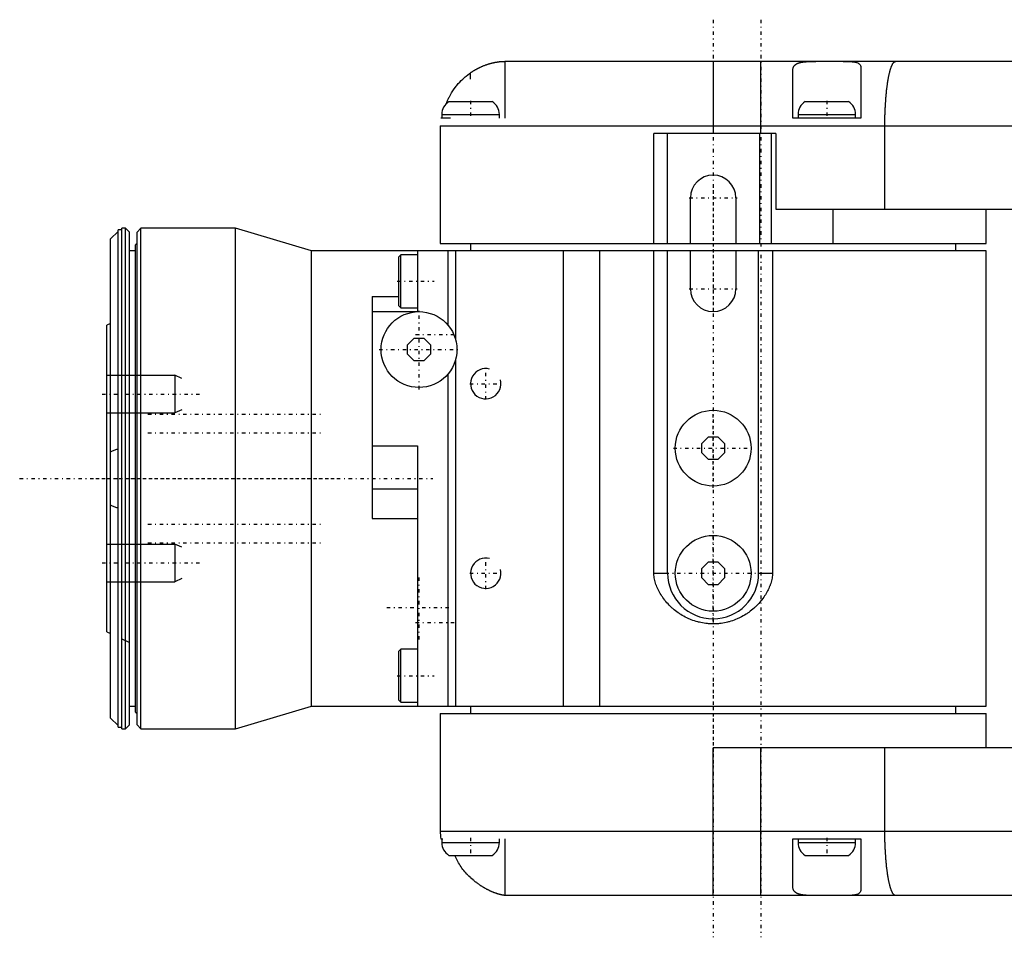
# Model space of a CAD drawing. Extents: x -584 to 223, y -128 to 128.
# Tile 1 of 4: x -584 to -455, y -60 to 61. Entities that reach past the tile are written whole.
import ezdxf

# ---------------------------------------------------------------- set-up
doc = ezdxf.new("R2010")
doc.units = 0
doc.linetypes.add('CENTER', pattern=[1.5, 0.45, -0.5, 0.05, -0.5])
for name, color, linetype in [('AM_0', 7, 'CONTINUOUS'), ('AM_10', 7, 'CONTINUOUS'), ('AM_7', 7, 'CENTER')]:
    doc.layers.add(name, color=color, linetype=linetype)

msp = doc.modelspace()

# ---------------------------------------------------------------- linework, layer by layer
at = {"layer": 'AM_0', "color": 7, "linetype": 'CONTINUOUS'}
for p, q in [((-520.5, 55), (-520.5, 47.5)), ((-406.59, 55), (-520.5, 55)), ((-493, 55), (-493, 45.5)), ((-486.7, 45.5), (-486.7, 55)), ((-525, 52.64), (-525, 53.5)), ((-482.5, 47.5), (-482.5, 53.76)), ((-473.5, 54.17), (-473.5, 47.5)), ((-527.85, 49.7), (-522.15, 49.7)), ((-480.85, 49.7), (-475.15, 49.7)), ((-527.66, 47.5), (-528.94, 47.5)), ((-528.8, 48), (-528.8, 47.5)), ((-528.8, 48), (-521.2, 48)), ((-521.2, 47.5), (-521.2, 48)), ((-473.5, 47.5), (-482.5, 47.5)), ((-481.8, 48), (-481.8, 47.5)), ((-481.8, 48), (-474.2, 48)), ((-474.2, 47.5), (-474.2, 48)), ((-529, 46.5), (-529, 31)), ((-529, 46.5), (-408.21, 46.5)), ((-500.83, 31), (-500.83, 45.5)), ((-484.73, 45.5), (-500.83, 45.5)), ((-499, 31), (-499, 45.5)), ((-486.83, 31), (-486.83, 45.5)), ((-485.31, 31), (-485.31, 45.5)), ((-484.73, 45.5), (-484.73, 35.5)), ((-470.35, 35.5), (-470.35, 46.5)), ((-496, 31), (-496, 37)), ((-490, 37), (-490, 31)), ((-484.73, 35.5), (-404, 35.5)), ((-477.22, 35.5), (-477.22, 31)), ((-457, 31), (-457, 35.5)), ((-572.5, 31.6), (-571.5, 32.57)), ((-571, 32.8), (-571.5, 32.8)), ((-571.5, -32.8), (-571.5, 32.8)), ((-570.5, 33), (-571, 33)), ((-571, -33), (-571, 33)), ((-570, 32.5), (-570.5, 33)), ((-570.5, -33), (-570.5, 33)), ((-570, -32.5), (-570, 32.5)), ((-568.5, 33), (-569, 32.5)), ((-569, -32.5), (-569, 32.5)), ((-556, 33), (-568.5, 33)), ((-568.5, -33), (-568.5, 33)), ((-546, 30), (-556, 33)), ((-556, -33), (-556, 33)), ((-572.5, -31.6), (-572.5, 31.6)), ((-569.2, 30), (-570, 30)), ((-569, 31), (-569.2, 30.8)), ((-569.2, -30.8), (-569.2, 30.8)), ((-546, -30), (-546, 30)), ((-457, 30), (-546, 30)), ((-532, 30), (-532, 22.04)), ((-529, 31), (-457, 31)), ((-528, 30), (-528, 20.25)), ((-527, 30), (-527, 18.4)), ((-525, 31), (-525, 30)), ((-512.8, 30), (-512.8, -30)), ((-508.01, 30), (-508.01, -30)), ((-500.83, -12.5), (-500.83, 30)), ((-499, -12.5), (-499, 30)), ((-496, 25), (-496, 30)), ((-490, 30), (-490, 25)), ((-487, -12.5), (-487, 30)), ((-485.17, 30), (-485.17, -12.5)), ((-461, 30), (-461, 31)), ((-457, -30), (-457, 30)), ((-534.2, 29.5), (-534.45, 29.25)), ((-534.45, 22.75), (-534.45, 29.25)), ((-532, 29.5), (-534.2, 29.5)), ((-534.2, 22.5), (-534.2, 29.5)), ((-538, 24), (-538, -5.29)), ((-538, 24), (-534.45, 24)), ((-534.45, 22.75), (-534.2, 22.5)), ((-534.2, 22.5), (-532, 22.5)), ((-538, 22.04), (-532, 22.04)), ((-572.5, 20.44), (-573, 20.2)), ((-573, -20.2), (-573, 20.2)), ((-533.3, 17.62), (-532.42, 18.5)), ((-532.42, 18.5), (-531.18, 18.5)), ((-531.18, 18.5), (-530.3, 17.62)), ((-533.3, 16.38), (-533.3, 17.62)), ((-530.3, 17.62), (-530.3, 16.38)), ((-532.42, 15.5), (-533.3, 16.38)), ((-530.3, 16.38), (-531.18, 15.5)), ((-527, 15.6), (-527, -30)), ((-531.18, 15.5), (-532.42, 15.5)), ((-528, 13.75), (-528, -30)), ((-573, 8.64), (-572.99, 8.64)), ((-494.5, 4.62), (-493.62, 5.5)), ((-493.62, 5.5), (-492.38, 5.5)), ((-492.38, 5.5), (-491.5, 4.62)), ((-538, 4.29), (-532, 4.29)), ((-532, 4.29), (-532, -30)), ((-494.5, 3.38), (-494.5, 4.62)), ((-491.5, 4.62), (-491.5, 3.38)), ((-493.62, 2.5), (-494.5, 3.38)), ((-491.5, 3.38), (-492.38, 2.5)), ((-492.38, 2.5), (-493.62, 2.5)), ((-538, -1.35), (-532, -1.35)), ((-538, -5.29), (-532, -5.29)), ((-572.99, -8.64), (-573, -8.64)), ((-494.5, -11.88), (-493.62, -11)), ((-493.62, -11), (-492.38, -11)), ((-492.38, -11), (-491.5, -11.88)), ((-500.83, -12.5), (-499, -12.5)), ((-494.5, -13.12), (-494.5, -11.88)), ((-491.5, -11.88), (-491.5, -13.12)), ((-487, -12.5), (-485.17, -12.5)), ((-493.62, -14), (-494.5, -13.12)), ((-492.38, -14), (-493.62, -14)), ((-491.5, -13.12), (-492.38, -14)), ((-573, -20.2), (-572.5, -20.44)), ((-571, -21.15), (-570, -21.62)), ((-534.2, -22.5), (-534.45, -22.75)), ((-534.45, -29.25), (-534.45, -22.75)), ((-532, -22.5), (-534.2, -22.5)), ((-534.2, -29.5), (-534.2, -22.5)), ((-534.45, -29.25), (-534.2, -29.5)), ((-534.2, -29.5), (-532, -29.5)), ((-570, -30), (-569.2, -30)), ((-569.2, -30.8), (-569, -31)), ((-556, -33), (-546, -30)), ((-546, -30), (-457, -30)), ((-529, -31), (-529, -46.5)), ((-529, -31), (-457, -31)), ((-525, -30), (-525, -31)), ((-461, -31), (-461, -30)), ((-457, -35.5), (-457, -31)), ((-572.5, -31.6), (-571.5, -32.57)), ((-571.5, -32.8), (-571, -32.8)), ((-571, -33), (-570.5, -33)), ((-570.5, -33), (-570, -32.5)), ((-569, -32.5), (-568.5, -33)), ((-568.5, -33), (-556, -33)), ((-493, -55), (-493, -35.5)), ((-404.08, -35.5), (-493, -35.5)), ((-486.7, -55), (-486.7, -35.5)), ((-470.35, -46.5), (-470.35, -35.5)), ((-529, -46.5), (-408.21, -46.5)), ((-528.94, -47.5), (-528.66, -47.5)), ((-528.8, -47.5), (-528.8, -48)), ((-528.8, -48), (-521.2, -48)), ((-521.2, -48), (-521.2, -47.5)), ((-520.5, -47.5), (-520.5, -55)), ((-482.5, -53.76), (-482.5, -47.5)), ((-482.5, -47.5), (-473.5, -47.5)), ((-481.8, -47.5), (-481.8, -48)), ((-481.8, -48), (-474.2, -48)), ((-474.2, -48), (-474.2, -47.5)), ((-473.5, -47.5), (-473.5, -54.17)), ((-527.85, -49.7), (-522.15, -49.7)), ((-480.85, -49.7), (-475.15, -49.7)), ((-406.59, -55), (-520.5, -55))]:
    msp.add_line(p, q, dxfattribs=at)
for points in [[(-525, 53.5, 0), (-524.97, 53.52, 0), (-524.91, 53.56, 0), (-524.86, 53.6, 0), (-524.83, 53.62, 0), (-524.8, 53.64, 0), (-524.74, 53.67, 0), (-524.69, 53.71, 0), (-524.63, 53.75, 0), (-524.57, 53.78, 0), (-524.51, 53.82, 0), (-524.48, 53.83, 0), (-524.45, 53.85, 0), (-524.39, 53.89, 0), (-524.33, 53.92, 0), (-524.27, 53.95, 0), (-524.22, 53.98, 0), (-524.16, 54.02, 0), (-524.13, 54.03, 0), (-524.1, 54.05, 0), (-524.04, 54.08, 0), (-523.98, 54.11, 0), (-523.95, 54.13, 0), (-523.92, 54.14, 0), (-523.86, 54.17, 0), (-523.8, 54.2, 0), (-523.77, 54.21, 0), (-523.74, 54.23, 0), (-523.68, 54.26, 0), (-523.62, 54.28, 0), (-523.56, 54.31, 0), (-523.5, 54.34, 0), (-523.44, 54.36, 0), (-523.41, 54.37, 0), (-523.38, 54.39, 0), (-523.32, 54.41, 0), (-523.26, 54.44, 0), (-523.2, 54.46, 0), (-523.15, 54.48, 0), (-523.09, 54.5, 0), (-523.06, 54.51, 0), (-523.03, 54.53, 0), (-522.97, 54.55, 0), (-522.91, 54.57, 0), (-522.86, 54.59, 0), (-522.8, 54.61, 0), (-522.74, 54.63, 0), (-522.71, 54.64, 0), (-522.68, 54.64, 0), (-522.63, 54.66, 0), (-522.57, 54.68, 0), (-522.52, 54.7, 0), (-522.46, 54.71, 0), (-522.41, 54.73, 0), (-522.38, 54.73, 0), (-522.35, 54.74, 0), (-522.3, 54.76, 0), (-522.25, 54.77, 0), (-522.2, 54.78, 0), (-522.14, 54.8, 0), (-522.09, 54.81, 0), (-522.07, 54.81, 0), (-522.04, 54.82, 0), (-521.99, 54.83, 0), (-521.94, 54.84, 0), (-521.92, 54.85, 0), (-521.89, 54.85, 0), (-521.84, 54.86, 0), (-521.8, 54.87, 0), (-521.77, 54.88, 0), (-521.75, 54.88, 0), (-521.7, 54.89, 0), (-521.66, 54.9, 0), (-521.61, 54.91, 0), (-521.57, 54.91, 0), (-521.52, 54.92, 0), (-521.5, 54.92, 0), (-521.48, 54.93, 0), (-521.44, 54.93, 0), (-521.4, 54.94, 0), (-521.36, 54.94, 0), (-521.32, 54.95, 0), (-521.28, 54.95, 0), (-521.26, 54.96, 0), (-521.24, 54.96, 0), (-521.21, 54.96, 0), (-521.17, 54.97, 0), (-521.14, 54.97, 0), (-521.1, 54.97, 0), (-521.07, 54.97, 0), (-521.05, 54.98, 0), (-521.03, 54.98, 0), (-521, 54.98, 0), (-520.97, 54.98, 0), (-520.94, 54.98, 0), (-520.91, 54.99, 0), (-520.89, 54.99, 0), (-520.87, 54.99, 0), (-520.86, 54.99, 0), (-520.83, 54.99, 0), (-520.81, 54.99, 0), (-520.78, 54.99, 0), (-520.76, 54.99, 0), (-520.74, 55, 0), (-520.73, 55, 0), (-520.72, 55, 0), (-520.7, 55, 0), (-520.68, 55, 0), (-520.67, 55, 0), (-520.66, 55, 0), (-520.64, 55, 0), (-520.62, 55, 0), (-520.62, 55, 0), (-520.61, 55, 0), (-520.59, 55, 0), (-520.58, 55, 0), (-520.57, 55, 0), (-520.56, 55, 0), (-520.55, 55, 0), (-520.54, 55, 0), (-520.54, 55, 0), (-520.53, 55, 0), (-520.52, 55, 0), (-520.52, 55, 0), (-520.51, 55, 0), (-520.51, 55, 0), (-520.5, 55, 0), (-520.5, 55, 0), (-520.5, 55, 0), (-520.5, 55, 0), (-520.5, 55, 0)], [(-482.5, 53.76, 0), (-482.5, 53.85, 0), (-482.48, 54, 0), (-482.46, 54.09, 0), (-482.45, 54.11, 0), (-482.45, 54.14, 0), (-482.44, 54.15, 0), (-482.44, 54.16, 0), (-482.43, 54.18, 0), (-482.42, 54.21, 0), (-482.42, 54.22, 0), (-482.41, 54.23, 0), (-482.4, 54.25, 0), (-482.39, 54.27, 0), (-482.39, 54.28, 0), (-482.38, 54.29, 0), (-482.37, 54.32, 0), (-482.36, 54.34, 0), (-482.35, 54.36, 0), (-482.33, 54.38, 0), (-482.32, 54.4, 0), (-482.31, 54.41, 0), (-482.31, 54.42, 0), (-482.29, 54.43, 0), (-482.27, 54.45, 0), (-482.26, 54.47, 0), (-482.24, 54.49, 0), (-482.22, 54.51, 0), (-482.22, 54.51, 0), (-482.21, 54.52, 0), (-482.19, 54.54, 0), (-482.17, 54.56, 0), (-482.15, 54.57, 0), (-482.13, 54.59, 0), (-482.11, 54.6, 0), (-482.1, 54.61, 0), (-482.09, 54.62, 0), (-482.07, 54.63, 0), (-482.04, 54.65, 0), (-482.02, 54.66, 0), (-482, 54.68, 0), (-481.97, 54.69, 0), (-481.96, 54.7, 0), (-481.95, 54.7, 0), (-481.92, 54.71, 0), (-481.9, 54.73, 0), (-481.87, 54.74, 0), (-481.84, 54.75, 0), (-481.82, 54.76, 0), (-481.8, 54.77, 0), (-481.79, 54.77, 0), (-481.76, 54.78, 0), (-481.73, 54.79, 0), (-481.71, 54.8, 0), (-481.7, 54.8, 0), (-481.67, 54.81, 0), (-481.64, 54.82, 0), (-481.62, 54.83, 0), (-481.61, 54.83, 0), (-481.58, 54.84, 0), (-481.54, 54.85, 0), (-481.51, 54.86, 0), (-481.48, 54.86, 0), (-481.44, 54.87, 0), (-481.43, 54.87, 0), (-481.41, 54.88, 0), (-481.37, 54.89, 0), (-481.34, 54.89, 0), (-481.3, 54.9, 0), (-481.27, 54.9, 0), (-481.23, 54.91, 0), (-481.21, 54.91, 0), (-481.19, 54.92, 0), (-481.15, 54.92, 0), (-481.12, 54.93, 0), (-481.08, 54.93, 0), (-481.04, 54.94, 0), (-481, 54.94, 0), (-480.98, 54.94, 0), (-480.96, 54.95, 0), (-480.92, 54.95, 0), (-480.88, 54.95, 0), (-480.83, 54.96, 0), (-480.79, 54.96, 0), (-480.75, 54.96, 0), (-480.73, 54.97, 0), (-480.71, 54.97, 0), (-480.67, 54.97, 0), (-480.62, 54.97, 0), (-480.58, 54.98, 0), (-480.53, 54.98, 0), (-480.49, 54.98, 0), (-480.47, 54.98, 0), (-480.45, 54.98, 0), (-480.4, 54.98, 0), (-480.35, 54.99, 0), (-480.33, 54.99, 0), (-480.31, 54.99, 0), (-480.26, 54.99, 0), (-480.22, 54.99, 0), (-480.19, 54.99, 0), (-480.17, 54.99, 0), (-480.12, 54.99, 0), (-480.07, 54.99, 0), (-480.03, 55, 0), (-479.98, 55, 0), (-479.93, 55, 0), (-479.91, 55, 0), (-479.88, 55, 0), (-479.83, 55, 0), (-479.78, 55, 0), (-479.73, 55, 0), (-479.68, 55, 0), (-479.63, 55, 0), (-479.61, 55, 0), (-479.58, 55, 0), (-479.53, 55, 0), (-479.48, 55, 0), (-479.46, 55, 0)], [(-475.86, 55, 0), (-475.74, 55, 0), (-475.5, 55, 0), (-475.28, 54.99, 0), (-475.17, 54.99, 0), (-475.07, 54.99, 0), (-474.86, 54.98, 0), (-474.67, 54.96, 0), (-474.49, 54.94, 0), (-474.33, 54.92, 0), (-474.18, 54.89, 0), (-474.11, 54.87, 0), (-474.04, 54.85, 0), (-473.92, 54.8, 0), (-473.81, 54.74, 0), (-473.72, 54.68, 0), (-473.65, 54.61, 0), (-473.59, 54.53, 0), (-473.56, 54.48, 0), (-473.54, 54.44, 0), (-473.52, 54.34, 0), (-473.5, 54.23, 0), (-473.5, 54.17, 0)], [(-470.35, 46.5, 0), (-470.35, 46.56, 0), (-470.35, 46.69, 0), (-470.35, 46.81, 0), (-470.35, 46.87, 0), (-470.35, 46.93, 0), (-470.34, 47.06, 0), (-470.34, 47.18, 0), (-470.34, 47.3, 0), (-470.34, 47.43, 0), (-470.34, 47.55, 0), (-470.34, 47.61, 0), (-470.33, 47.67, 0), (-470.33, 47.79, 0), (-470.33, 47.92, 0), (-470.32, 48.04, 0), (-470.32, 48.16, 0), (-470.32, 48.28, 0), (-470.31, 48.34, 0), (-470.31, 48.4, 0), (-470.31, 48.52, 0), (-470.3, 48.64, 0), (-470.3, 48.7, 0), (-470.3, 48.76, 0), (-470.29, 48.88, 0), (-470.28, 49, 0), (-470.28, 49.05, 0), (-470.28, 49.11, 0), (-470.27, 49.23, 0), (-470.27, 49.35, 0), (-470.26, 49.46, 0), (-470.25, 49.58, 0), (-470.24, 49.69, 0), (-470.24, 49.75, 0), (-470.24, 49.81, 0), (-470.23, 49.92, 0), (-470.22, 50.04, 0), (-470.21, 50.15, 0), (-470.2, 50.26, 0), (-470.19, 50.37, 0), (-470.19, 50.42, 0), (-470.18, 50.48, 0), (-470.17, 50.59, 0), (-470.16, 50.7, 0), (-470.15, 50.8, 0), (-470.14, 50.91, 0), (-470.13, 51.01, 0), (-470.12, 51.07, 0), (-470.12, 51.12, 0), (-470.11, 51.22, 0), (-470.1, 51.32, 0), (-470.08, 51.42, 0), (-470.07, 51.52, 0), (-470.06, 51.62, 0), (-470.05, 51.67, 0), (-470.05, 51.72, 0), (-470.03, 51.82, 0), (-470.02, 51.91, 0), (-470.01, 52.01, 0), (-469.99, 52.1, 0), (-469.98, 52.2, 0), (-469.97, 52.24, 0), (-469.97, 52.29, 0), (-469.95, 52.38, 0), (-469.94, 52.47, 0), (-469.93, 52.51, 0), (-469.92, 52.55, 0), (-469.91, 52.64, 0), (-469.89, 52.72, 0), (-469.88, 52.77, 0), (-469.88, 52.81, 0), (-469.86, 52.89, 0), (-469.85, 52.97, 0), (-469.83, 53.05, 0), (-469.81, 53.13, 0), (-469.8, 53.21, 0), (-469.79, 53.24, 0), (-469.78, 53.28, 0), (-469.76, 53.35, 0), (-469.75, 53.43, 0), (-469.73, 53.5, 0), (-469.71, 53.57, 0), (-469.7, 53.63, 0), (-469.69, 53.67, 0), (-469.68, 53.7, 0), (-469.66, 53.77, 0), (-469.64, 53.83, 0), (-469.63, 53.89, 0), (-469.61, 53.95, 0), (-469.59, 54.01, 0), (-469.58, 54.04, 0), (-469.57, 54.07, 0), (-469.55, 54.12, 0), (-469.53, 54.18, 0), (-469.51, 54.23, 0), (-469.5, 54.28, 0), (-469.48, 54.33, 0), (-469.47, 54.35, 0), (-469.46, 54.38, 0), (-469.44, 54.42, 0), (-469.42, 54.47, 0), (-469.4, 54.51, 0), (-469.38, 54.55, 0), (-469.36, 54.59, 0), (-469.35, 54.61, 0), (-469.34, 54.62, 0), (-469.32, 54.66, 0), (-469.3, 54.69, 0), (-469.29, 54.71, 0), (-469.28, 54.73, 0), (-469.26, 54.76, 0), (-469.24, 54.78, 0), (-469.23, 54.8, 0), (-469.22, 54.81, 0), (-469.2, 54.84, 0), (-469.18, 54.86, 0), (-469.16, 54.88, 0), (-469.14, 54.9, 0), (-469.12, 54.92, 0), (-469.11, 54.93, 0), (-469.1, 54.93, 0), (-469.08, 54.95, 0), (-469.05, 54.96, 0), (-469.03, 54.97, 0), (-469.01, 54.98, 0), (-468.99, 54.99, 0), (-468.98, 54.99, 0), (-468.97, 54.99, 0), (-468.95, 55, 0), (-468.93, 55, 0), (-468.92, 55, 0)], [(-528.19, 49.44, 0), (-528.14, 49.57, 0), (-528.03, 49.83, 0), (-527.92, 50.09, 0), (-527.85, 50.22, 0), (-527.79, 50.35, 0), (-527.65, 50.61, 0), (-527.5, 50.87, 0), (-527.34, 51.12, 0), (-527.17, 51.37, 0), (-527, 51.61, 0), (-526.9, 51.73, 0), (-526.81, 51.84, 0), (-526.62, 52.07, 0), (-526.43, 52.28, 0), (-526.23, 52.48, 0), (-526.03, 52.68, 0), (-525.82, 52.87, 0), (-525.71, 52.96, 0), (-525.6, 53.06, 0), (-525.36, 53.24, 0), (-525.12, 53.42, 0), (-525, 53.5, 0)], [(-572.5, 3.52, 0), (-572.34, 3.6, 0), (-572, 3.74, 0), (-571.67, 3.85, 0), (-571.5, 3.89, 0)], [(-571.5, -3.89, 0), (-571.67, -3.85, 0), (-572, -3.74, 0), (-572.34, -3.6, 0), (-572.5, -3.52, 0)], [(-485.17, -12.5, 0), (-485.17, -12.59, 0), (-485.18, -12.77, 0), (-485.2, -12.95, 0), (-485.21, -13.04, 0), (-485.23, -13.13, 0), (-485.26, -13.3, 0), (-485.3, -13.48, 0), (-485.35, -13.65, 0), (-485.4, -13.83, 0), (-485.46, -14, 0), (-485.49, -14.09, 0), (-485.52, -14.17, 0), (-485.59, -14.34, 0), (-485.66, -14.5, 0), (-485.74, -14.66, 0), (-485.83, -14.83, 0), (-485.91, -14.99, 0), (-485.96, -15.07, 0), (-486.01, -15.16, 0), (-486.11, -15.32, 0), (-486.22, -15.49, 0), (-486.27, -15.57, 0), (-486.33, -15.66, 0), (-486.45, -15.82, 0), (-486.58, -15.99, 0), (-486.64, -16.07, 0), (-486.71, -16.15, 0), (-486.85, -16.31, 0), (-486.99, -16.48, 0), (-487.14, -16.64, 0), (-487.29, -16.79, 0), (-487.45, -16.95, 0), (-487.53, -17.02, 0), (-487.61, -17.09, 0), (-487.78, -17.24, 0), (-487.95, -17.38, 0), (-488.12, -17.51, 0), (-488.3, -17.65, 0), (-488.48, -17.77, 0), (-488.57, -17.83, 0), (-488.66, -17.89, 0), (-488.85, -18.01, 0), (-489.04, -18.12, 0), (-489.24, -18.23, 0), (-489.43, -18.33, 0), (-489.63, -18.43, 0), (-489.73, -18.47, 0), (-489.83, -18.52, 0), (-490.04, -18.6, 0), (-490.24, -18.68, 0), (-490.45, -18.76, 0), (-490.66, -18.82, 0), (-490.87, -18.89, 0), (-490.98, -18.92, 0), (-491.09, -18.94, 0), (-491.3, -18.99, 0), (-491.52, -19.04, 0), (-491.74, -19.08, 0), (-491.96, -19.11, 0), (-492.18, -19.14, 0), (-492.29, -19.15, 0), (-492.4, -19.16, 0), (-492.62, -19.17, 0), (-492.84, -19.18, 0), (-492.96, -19.18, 0), (-493.07, -19.18, 0), (-493.29, -19.17, 0), (-493.51, -19.16, 0), (-493.62, -19.15, 0), (-493.73, -19.14, 0), (-493.95, -19.12, 0), (-494.17, -19.09, 0), (-494.39, -19.05, 0), (-494.61, -19.01, 0), (-494.82, -18.96, 0), (-494.93, -18.94, 0), (-495.04, -18.91, 0), (-495.25, -18.85, 0), (-495.46, -18.78, 0), (-495.67, -18.71, 0), (-495.88, -18.64, 0), (-496.08, -18.55, 0), (-496.19, -18.51, 0), (-496.29, -18.46, 0), (-496.49, -18.37, 0), (-496.68, -18.27, 0), (-496.88, -18.17, 0), (-497.07, -18.06, 0), (-497.26, -17.94, 0), (-497.35, -17.88, 0), (-497.44, -17.82, 0), (-497.63, -17.7, 0), (-497.81, -17.57, 0), (-497.98, -17.43, 0), (-498.15, -17.3, 0), (-498.32, -17.15, 0), (-498.4, -17.08, 0), (-498.49, -17.01, 0), (-498.65, -16.85, 0), (-498.8, -16.7, 0), (-498.95, -16.54, 0), (-499.1, -16.38, 0), (-499.24, -16.21, 0), (-499.31, -16.12, 0), (-499.38, -16.04, 0), (-499.52, -15.87, 0), (-499.64, -15.69, 0), (-499.7, -15.61, 0), (-499.76, -15.52, 0), (-499.87, -15.34, 0), (-499.98, -15.17, 0), (-500.03, -15.08, 0), (-500.08, -14.99, 0), (-500.18, -14.82, 0), (-500.27, -14.65, 0), (-500.35, -14.47, 0), (-500.42, -14.3, 0), (-500.49, -14.13, 0), (-500.52, -14.05, 0), (-500.56, -13.97, 0), (-500.61, -13.8, 0), (-500.66, -13.63, 0), (-500.71, -13.46, 0), (-500.75, -13.29, 0), (-500.78, -13.11, 0), (-500.79, -13.03, 0), (-500.8, -12.94, 0), (-500.82, -12.76, 0), (-500.83, -12.59, 0), (-500.83, -12.5, 0)], [(-468.92, -55, 0), (-468.93, -55, 0), (-468.95, -55, 0), (-468.97, -54.99, 0), (-468.98, -54.99, 0), (-468.99, -54.99, 0), (-469.01, -54.98, 0), (-469.03, -54.97, 0), (-469.05, -54.96, 0), (-469.08, -54.95, 0), (-469.1, -54.93, 0), (-469.11, -54.93, 0), (-469.12, -54.92, 0), (-469.14, -54.9, 0), (-469.16, -54.88, 0), (-469.18, -54.86, 0), (-469.2, -54.84, 0), (-469.22, -54.81, 0), (-469.23, -54.8, 0), (-469.24, -54.78, 0), (-469.26, -54.76, 0), (-469.28, -54.73, 0), (-469.29, -54.71, 0), (-469.3, -54.69, 0), (-469.32, -54.66, 0), (-469.34, -54.62, 0), (-469.35, -54.61, 0), (-469.36, -54.59, 0), (-469.38, -54.55, 0), (-469.4, -54.51, 0), (-469.42, -54.47, 0), (-469.44, -54.42, 0), (-469.46, -54.38, 0), (-469.47, -54.35, 0), (-469.48, -54.33, 0), (-469.5, -54.28, 0), (-469.51, -54.23, 0), (-469.53, -54.18, 0), (-469.55, -54.12, 0), (-469.57, -54.07, 0), (-469.58, -54.04, 0), (-469.59, -54.01, 0), (-469.61, -53.95, 0), (-469.63, -53.89, 0), (-469.64, -53.83, 0), (-469.66, -53.77, 0), (-469.68, -53.7, 0), (-469.69, -53.67, 0), (-469.7, -53.63, 0), (-469.71, -53.57, 0), (-469.73, -53.5, 0), (-469.75, -53.43, 0), (-469.76, -53.35, 0), (-469.78, -53.28, 0), (-469.79, -53.24, 0), (-469.8, -53.21, 0), (-469.81, -53.13, 0), (-469.83, -53.05, 0), (-469.85, -52.97, 0), (-469.86, -52.89, 0), (-469.88, -52.81, 0), (-469.88, -52.77, 0), (-469.89, -52.72, 0), (-469.91, -52.64, 0), (-469.92, -52.55, 0), (-469.93, -52.51, 0), (-469.94, -52.47, 0), (-469.95, -52.38, 0), (-469.97, -52.29, 0), (-469.97, -52.24, 0), (-469.98, -52.2, 0), (-469.99, -52.1, 0), (-470.01, -52.01, 0), (-470.02, -51.91, 0), (-470.03, -51.82, 0), (-470.05, -51.72, 0), (-470.05, -51.67, 0), (-470.06, -51.62, 0), (-470.07, -51.52, 0), (-470.08, -51.42, 0), (-470.1, -51.32, 0), (-470.11, -51.22, 0), (-470.12, -51.12, 0), (-470.12, -51.07, 0), (-470.13, -51.01, 0), (-470.14, -50.91, 0), (-470.15, -50.8, 0), (-470.16, -50.7, 0), (-470.17, -50.59, 0), (-470.18, -50.48, 0), (-470.19, -50.42, 0), (-470.19, -50.37, 0), (-470.2, -50.26, 0), (-470.21, -50.15, 0), (-470.22, -50.04, 0), (-470.23, -49.92, 0), (-470.24, -49.81, 0), (-470.24, -49.75, 0), (-470.24, -49.69, 0), (-470.25, -49.58, 0), (-470.26, -49.46, 0), (-470.27, -49.35, 0), (-470.27, -49.23, 0), (-470.28, -49.11, 0), (-470.28, -49.05, 0), (-470.28, -49, 0), (-470.29, -48.88, 0), (-470.3, -48.76, 0), (-470.3, -48.7, 0), (-470.3, -48.64, 0), (-470.31, -48.52, 0), (-470.31, -48.4, 0), (-470.31, -48.34, 0), (-470.32, -48.28, 0), (-470.32, -48.16, 0), (-470.32, -48.04, 0), (-470.33, -47.92, 0), (-470.33, -47.79, 0), (-470.33, -47.67, 0), (-470.34, -47.61, 0), (-470.34, -47.55, 0), (-470.34, -47.43, 0), (-470.34, -47.3, 0), (-470.34, -47.18, 0), (-470.34, -47.06, 0), (-470.35, -46.93, 0), (-470.35, -46.87, 0), (-470.35, -46.81, 0), (-470.35, -46.69, 0), (-470.35, -46.56, 0), (-470.35, -46.5, 0)], [(-525, -52.64, 0), (-525.07, -52.57, 0), (-525.21, -52.44, 0), (-525.35, -52.3, 0), (-525.41, -52.23, 0), (-525.48, -52.16, 0), (-525.62, -52.01, 0), (-525.75, -51.86, 0), (-525.88, -51.7, 0), (-526.01, -51.54, 0), (-526.13, -51.37, 0), (-526.19, -51.29, 0), (-526.25, -51.2, 0), (-526.37, -51.03, 0), (-526.48, -50.86, 0), (-526.58, -50.68, 0), (-526.69, -50.5, 0), (-526.78, -50.32, 0), (-526.83, -50.23, 0), (-526.87, -50.14, 0), (-526.96, -49.96, 0), (-527.04, -49.79, 0), (-527.08, -49.7, 0)], [(-520.5, -54.99, 0), (-520.5, -54.99, 0), (-520.5, -54.99, 0), (-520.5, -54.99, 0), (-520.51, -54.99, 0), (-520.51, -54.99, 0), (-520.51, -54.98, 0), (-520.52, -54.98, 0), (-520.52, -54.98, 0), (-520.53, -54.98, 0), (-520.54, -54.98, 0), (-520.55, -54.98, 0), (-520.55, -54.98, 0), (-520.56, -54.97, 0), (-520.57, -54.97, 0), (-520.59, -54.97, 0), (-520.6, -54.97, 0), (-520.62, -54.97, 0), (-520.63, -54.96, 0), (-520.63, -54.96, 0), (-520.65, -54.96, 0), (-520.67, -54.96, 0), (-520.68, -54.95, 0), (-520.69, -54.95, 0), (-520.71, -54.95, 0), (-520.73, -54.94, 0), (-520.74, -54.94, 0), (-520.76, -54.94, 0), (-520.78, -54.94, 0), (-520.8, -54.93, 0), (-520.83, -54.93, 0), (-520.86, -54.92, 0), (-520.89, -54.91, 0), (-520.9, -54.91, 0), (-520.91, -54.91, 0), (-520.94, -54.9, 0), (-520.98, -54.89, 0), (-521.01, -54.89, 0), (-521.04, -54.88, 0), (-521.07, -54.87, 0), (-521.09, -54.87, 0), (-521.11, -54.86, 0), (-521.15, -54.85, 0), (-521.18, -54.84, 0), (-521.22, -54.83, 0), (-521.26, -54.82, 0), (-521.3, -54.81, 0), (-521.32, -54.8, 0), (-521.34, -54.8, 0), (-521.38, -54.79, 0), (-521.42, -54.77, 0), (-521.46, -54.76, 0), (-521.51, -54.75, 0), (-521.55, -54.73, 0), (-521.57, -54.72, 0), (-521.59, -54.72, 0), (-521.64, -54.7, 0), (-521.69, -54.69, 0), (-521.73, -54.67, 0), (-521.78, -54.65, 0), (-521.83, -54.63, 0), (-521.85, -54.62, 0), (-521.88, -54.62, 0), (-521.93, -54.6, 0), (-521.98, -54.58, 0), (-522, -54.57, 0), (-522.03, -54.56, 0), (-522.08, -54.53, 0), (-522.13, -54.51, 0), (-522.16, -54.5, 0), (-522.18, -54.49, 0), (-522.23, -54.47, 0), (-522.29, -54.44, 0), (-522.34, -54.42, 0), (-522.4, -54.4, 0), (-522.45, -54.37, 0), (-522.48, -54.36, 0), (-522.5, -54.34, 0), (-522.56, -54.32, 0), (-522.61, -54.29, 0), (-522.67, -54.26, 0), (-522.73, -54.23, 0), (-522.78, -54.21, 0), (-522.81, -54.19, 0), (-522.84, -54.18, 0), (-522.9, -54.15, 0), (-522.95, -54.11, 0), (-523.01, -54.08, 0), (-523.07, -54.05, 0), (-523.12, -54.02, 0), (-523.15, -54, 0), (-523.18, -53.99, 0), (-523.24, -53.95, 0), (-523.3, -53.92, 0), (-523.35, -53.88, 0), (-523.41, -53.85, 0), (-523.47, -53.81, 0), (-523.5, -53.79, 0), (-523.53, -53.77, 0), (-523.58, -53.74, 0), (-523.64, -53.7, 0), (-523.7, -53.66, 0), (-523.76, -53.62, 0), (-523.81, -53.58, 0), (-523.84, -53.56, 0), (-523.87, -53.54, 0), (-523.93, -53.5, 0), (-523.98, -53.46, 0), (-524.01, -53.44, 0), (-524.04, -53.42, 0), (-524.1, -53.38, 0), (-524.15, -53.34, 0), (-524.18, -53.32, 0), (-524.21, -53.3, 0), (-524.27, -53.25, 0), (-524.32, -53.21, 0), (-524.38, -53.17, 0), (-524.43, -53.12, 0), (-524.49, -53.08, 0), (-524.52, -53.06, 0), (-524.54, -53.03, 0), (-524.6, -52.99, 0), (-524.65, -52.94, 0), (-524.84, -52.78, 0), (-525, -52.64, 0)], [(-479.46, -55, 0), (-479.48, -55, 0), (-479.53, -55, 0), (-479.58, -55, 0), (-479.61, -55, 0), (-479.63, -55, 0), (-479.68, -55, 0), (-479.73, -55, 0), (-479.78, -55, 0), (-479.83, -55, 0), (-479.88, -55, 0), (-479.9, -55, 0), (-479.93, -55, 0), (-479.98, -55, 0), (-480.03, -55, 0), (-480.07, -54.99, 0), (-480.12, -54.99, 0), (-480.17, -54.99, 0), (-480.19, -54.99, 0), (-480.22, -54.99, 0), (-480.26, -54.99, 0), (-480.31, -54.99, 0), (-480.33, -54.99, 0), (-480.35, -54.99, 0), (-480.4, -54.98, 0), (-480.45, -54.98, 0), (-480.47, -54.98, 0), (-480.49, -54.98, 0), (-480.53, -54.98, 0), (-480.58, -54.98, 0), (-480.62, -54.97, 0), (-480.67, -54.97, 0), (-480.71, -54.97, 0), (-480.73, -54.97, 0), (-480.75, -54.96, 0), (-480.79, -54.96, 0), (-480.84, -54.96, 0), (-480.88, -54.95, 0), (-480.92, -54.95, 0), (-480.96, -54.95, 0), (-480.98, -54.94, 0), (-481, -54.94, 0), (-481.04, -54.94, 0), (-481.08, -54.93, 0), (-481.12, -54.93, 0), (-481.15, -54.92, 0), (-481.19, -54.92, 0), (-481.21, -54.91, 0), (-481.23, -54.91, 0), (-481.27, -54.9, 0), (-481.3, -54.9, 0), (-481.34, -54.89, 0), (-481.37, -54.89, 0), (-481.41, -54.88, 0), (-481.43, -54.87, 0), (-481.44, -54.87, 0), (-481.48, -54.86, 0), (-481.51, -54.86, 0), (-481.54, -54.85, 0), (-481.58, -54.84, 0), (-481.61, -54.83, 0), (-481.62, -54.83, 0), (-481.64, -54.82, 0), (-481.67, -54.81, 0), (-481.7, -54.8, 0), (-481.72, -54.8, 0), (-481.73, -54.79, 0), (-481.76, -54.78, 0), (-481.79, -54.77, 0), (-481.8, -54.77, 0), (-481.82, -54.76, 0), (-481.84, -54.75, 0), (-481.87, -54.74, 0), (-481.9, -54.73, 0), (-481.92, -54.71, 0), (-481.95, -54.7, 0), (-481.96, -54.69, 0), (-481.97, -54.69, 0), (-482, -54.68, 0), (-482.02, -54.66, 0), (-482.04, -54.65, 0), (-482.07, -54.63, 0), (-482.09, -54.62, 0), (-482.1, -54.61, 0), (-482.11, -54.6, 0), (-482.13, -54.59, 0), (-482.15, -54.57, 0), (-482.17, -54.56, 0), (-482.19, -54.54, 0), (-482.21, -54.52, 0), (-482.22, -54.51, 0), (-482.22, -54.51, 0), (-482.24, -54.49, 0), (-482.26, -54.47, 0), (-482.27, -54.45, 0), (-482.29, -54.43, 0), (-482.31, -54.42, 0), (-482.31, -54.41, 0), (-482.32, -54.4, 0), (-482.33, -54.38, 0), (-482.35, -54.36, 0), (-482.36, -54.34, 0), (-482.37, -54.32, 0), (-482.38, -54.29, 0), (-482.39, -54.28, 0), (-482.39, -54.27, 0), (-482.4, -54.25, 0), (-482.41, -54.23, 0), (-482.42, -54.22, 0), (-482.42, -54.21, 0), (-482.43, -54.18, 0), (-482.44, -54.16, 0), (-482.44, -54.15, 0), (-482.45, -54.14, 0), (-482.45, -54.11, 0), (-482.46, -54.09, 0), (-482.48, -54, 0), (-482.5, -53.85, 0), (-482.5, -53.76, 0)], [(-473.5, -54.17, 0), (-473.5, -54.23, 0), (-473.52, -54.34, 0), (-473.54, -54.44, 0), (-473.57, -54.48, 0), (-473.59, -54.53, 0), (-473.65, -54.61, 0), (-473.72, -54.68, 0), (-473.81, -54.75, 0), (-473.92, -54.8, 0), (-474.04, -54.85, 0), (-474.11, -54.87, 0), (-474.18, -54.89, 0), (-474.33, -54.92, 0), (-474.49, -54.94, 0), (-474.67, -54.96, 0), (-474.86, -54.98, 0), (-475.06, -54.99, 0), (-475.17, -54.99, 0), (-475.28, -54.99, 0), (-475.5, -55, 0), (-475.74, -55, 0), (-475.86, -55, 0)]]:
    msp.add_polyline3d(points, dxfattribs=at)
for centre in [(-531.8, 17), (-493, 4), (-493, -12.5)]:
    msp.add_circle(centre, 5, dxfattribs=at)
for centre, radius, start, end in [((-526.8, 48), 2, 121.7883, 180), ((-523.2, 48), 2, 0, 58.2117), ((-479.8, 48), 2, 121.7883, 180), ((-476.2, 48), 2, 0, 58.2117), ((-493, 37), 3, 0, 180), ((-493, 25), 3, 180, 0), ((-493, -12.5), 6, 180, 0), ((-520.5, -46.5), 8.5, 180, 186.7563), ((-526.8, -48), 2, 180, 238.2117), ((-523.2, -48), 2, 301.7883, 0), ((-479.8, -48), 2, 180, 238.2117), ((-476.2, -48), 2, 301.7883, 0)]:
    msp.add_arc(centre, radius, start, end, dxfattribs=at)
at = {"layer": 'AM_10', "color": 7, "linetype": 'CONTINUOUS'}
for p, q in [((-573, 13.64), (-564, 13.64)), ((-563.1, 13.2), (-564, 13.64)), ((-564, 13.64), (-564, 8.64)), ((-573, 8.64), (-564, 8.64)), ((-563.1, 9.07), (-564, 8.64)), ((-573, -8.64), (-564, -8.64)), ((-563.1, -9.07), (-564, -8.64)), ((-564, -8.64), (-564, -13.64)), ((-573, -13.64), (-564, -13.64)), ((-563.1, -13.2), (-564, -13.64))]:
    msp.add_line(p, q, dxfattribs=at)
for centre in [(-523, 12.5), (-523, -12.5)]:
    msp.add_arc(centre, 2, 75, 15, dxfattribs=at)
at = {"layer": 'AM_7', "color": 4, "linetype": 'CENTER'}
for p, q in [((-493, 60.5), (-493, -60.5)), ((-486.7, 60.5), (-486.7, -60.5)), ((-525, 49.81), (-525, 47.39)), ((-478, 49.81), (-478, 47.39)), ((-493, 38), (-493, 21.85)), ((-496.15, 37), (-489.85, 37)), ((-534.67, 26), (-529.78, 26)), ((-496.15, 25), (-489.85, 25)), ((-531.8, 11.75), (-531.8, 22.25)), ((-532.25, 19), (-526.75, 19)), ((-537.05, 17), (-526.55, 17)), ((-523, 10.4), (-523, 14.6)), ((-525.1, 12.5), (-520.9, 12.5)), ((-573.6, 11.14), (-560.41, 11.14)), ((-493, -1.25), (-493, 9.25)), ((-567.55, 8.5), (-544.45, 8.5)), ((-567.55, 6.01), (-544.45, 6.01)), ((-498.25, 4), (-487.75, 4)), ((-584.48, 0), (-529.98, 0)), ((-574.45, 0), (-542.55, 0)), ((-567.55, -6.01), (-544.45, -6.01)), ((-493, -18.8), (-493, -6.2)), ((-567.55, -8.5), (-544.45, -8.5)), ((-573.6, -11.14), (-560.41, -11.14)), ((-523, -14.6), (-523, -10.4)), ((-531.8, -21.25), (-531.8, -12.75)), ((-525.1, -12.5), (-520.9, -12.5)), ((-499.3, -12.5), (-486.7, -12.5)), ((-536.05, -17), (-527.55, -17)), ((-532.25, -19), (-526.75, -19)), ((-534.67, -26), (-529.78, -26)), ((-493, -27), (-493, -38)), ((-525, -47.39), (-525, -49.81)), ((-478, -47.39), (-478, -49.81))]:
    msp.add_line(p, q, dxfattribs=at)

doc.saveas('drawing.dxf')
